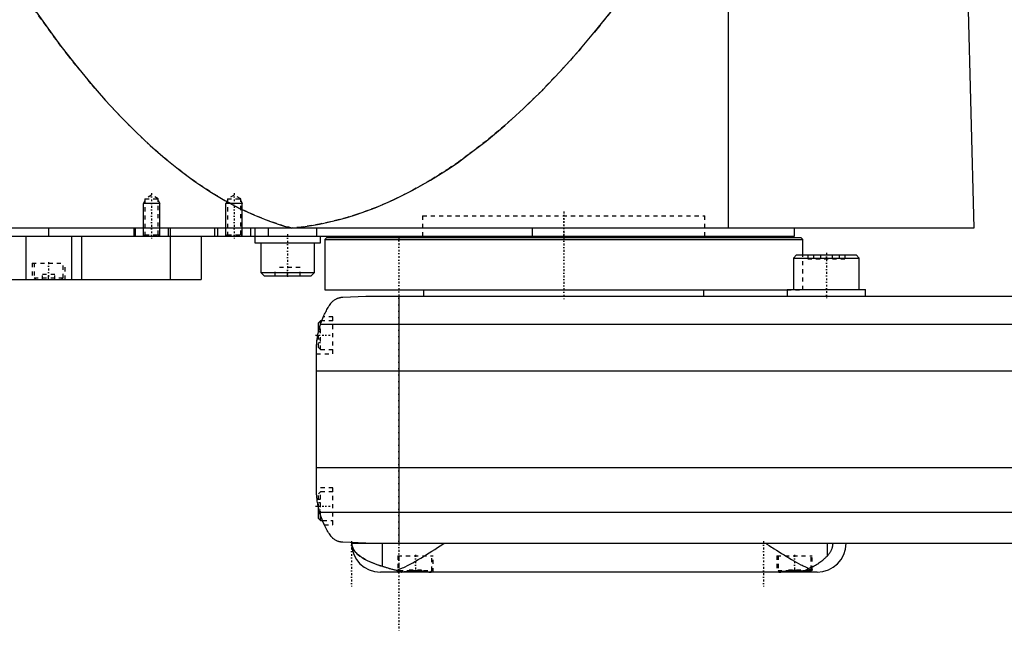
# Model space of a CAD drawing. Extents: x -602 to 139, y -137 to 442.
# Tile 2 of 6: x -432 to -193, y -81 to 67. Entities that reach past the tile are written whole.
import ezdxf

# ---------------------------------------------------------------- set-up
doc = ezdxf.new("R2010")
doc.units = 0
doc.linetypes.add('CENTER', pattern=[1.5, 0.45, -0.5, 0.05, -0.5])
doc.linetypes.add('DASHED', pattern=[2, 1, -1])
for name, color, linetype in [('AM_0', 7, 'CONTINUOUS'), ('AM_10', 7, 'CONTINUOUS'), ('AM_3', 7, 'DASHED'), ('AM_7', 7, 'CENTER')]:
    doc.layers.add(name, color=color, linetype=linetype)

msp = doc.modelspace()

# ---------------------------------------------------------------- linework, layer by layer
at = {"layer": 'AM_0', "color": 7, "linetype": 'CONTINUOUS'}
for p, q in [((-260, 16.5), (-260, 75.49)), ((-202, 73.35), (-200.5, 16.5)), ((-200.5, 16.5), (-602, 16.5)), ((-598, 14.5), (-244, 14.5)), ((-430.52, 14.5), (-430.52, 4)), ((-425, 16.5), (-425, 14.5)), ((-419.48, 14.5), (-419.48, 4)), ((-417, 14.5), (-417, 4)), ((-404.35, 16.5), (-404.35, 14.5)), ((-404, 16.5), (-404, 14.5)), ((-396, 16.5), (-396, 14.5)), ((-395.51, 14.5), (-395.51, 4)), ((-395.5, 16.5), (-395.5, 14.5)), ((-388, 14.5), (-388, 4)), ((-384.75, 16.5), (-384.75, 14.5)), ((-384, 16.5), (-384, 14.5)), ((-376, 16.5), (-376, 14.5)), ((-375, 16.5), (-375, 12.9)), ((-371.73, 16.5), (-371.73, 14.5)), ((-360.01, 16.5), (-360.01, 14.5)), ((-359, 12.9), (-359, 14.5)), ((-334.25, 14.5), (-334.25, 14.2)), ((-307.66, 16.5), (-307.66, 14.5)), ((-265.75, 14.2), (-265.75, 14.5)), ((-244, 14.5), (-244, 16.5)), ((-375, 12.9), (-359, 12.9)), ((-373.5, 12.9), (-373.5, 5.7)), ((-360.5, 5.7), (-360.5, 12.9)), ((-357.5, 14.2), (-358, 13.7)), ((-358, 13.7), (-358, 1.5)), ((-358, 13.7), (-242, 13.7)), ((-357.5, 14.2), (-242.5, 14.2)), ((-242, 13.7), (-242.5, 14.2)), ((-242, 10), (-242, 13.7)), ((-243.48, 10), (-244.28, 9.2)), ((-243.48, 10), (-229.08, 10)), ((-228.28, 9.2), (-229.08, 10)), ((-244.28, 9.2), (-244.28, 1.6)), ((-244.28, 9.2), (-228.28, 9.2)), ((-228.28, 1.6), (-228.28, 9.2)), ((-373.5, 5.7), (-372.7, 4.9)), ((-373.5, 5.7), (-360.5, 5.7)), ((-372.7, 4.9), (-361.3, 4.9)), ((-361.3, 4.9), (-360.5, 5.7)), ((-584.3, 4), (-388, 4)), ((-358, 1.5), (-245.78, 1.5)), ((-353.58, -0.25), (-348, 0)), ((-348, 0), (58, 0)), ((-334, 1.5), (-334, 0)), ((-266, 0), (-266, 1.5)), ((-245.78, 1.6), (-245.78, 0)), ((-245.78, 1.6), (-226.78, 1.6)), ((-226.78, 0), (-226.78, 1.6)), ((-340, 0), (-340, -60)), ((-359, -6), (-359.5, -6.5)), ((-359.5, -8.59), (-359.5, -6.5)), ((-359.01, -6.81), (69.01, -6.81)), ((-358.72, -6), (-359, -6)), ((-359, -6.79), (-359, -6)), ((-360, -46.97), (-360, -13.03)), ((-360, -18.16), (70, -18.16)), ((-360, -41.62), (70, -41.62)), ((-359.5, -54), (-359.5, -51.41)), ((-359.24, -52.43), (69.24, -52.43)), ((-359.5, -54), (-359, -54.5)), ((-359, -54.5), (-359, -53.21)), ((-359, -54.5), (-358.53, -54.5)), ((-348, -60), (-353.58, -59.75)), ((-351.5, -60), (58, -60)), ((-343.98, -65.57), (-343.98, -60)), ((-236.02, -63.01), (-236.02, -60)), ((-241.02, -66.6), (-240, -66.6)), ((-240.4, -67), (-240, -66.6)), ((-240, -66.6), (-240, -66.38)), ((-247.6, -67), (-344.5, -67)), ((-339.66, -66.94), (-339.6, -67)), ((-332.4, -67), (-332.39, -66.99)), ((-247.61, -66.99), (-247.6, -67)), ((-238.5, -67), (-247.6, -67))]:
    msp.add_line(p, q, dxfattribs=at)
for points in [[(-431.04, 73.35, 0), (-429.24, 70.69, 0), (-425.62, 65.55, 0), (-422.01, 60.66, 0), (-420.21, 58.31, 0), (-418.4, 56.02, 0), (-414.79, 51.62, 0), (-411.17, 47.47, 0), (-407.56, 43.57, 0), (-403.95, 39.92, 0), (-400.33, 36.51, 0), (-398.53, 34.9, 0), (-396.72, 33.35, 0), (-393.11, 30.44, 0), (-389.49, 27.78, 0), (-385.88, 25.36, 0), (-382.26, 23.19, 0), (-378.65, 21.27, 0), (-376.84, 20.41, 0), (-375.04, 19.6, 0), (-371.42, 18.17, 0), (-367.81, 17, 0), (-366, 16.5, 0)], [(-366, 16.5, 0), (-363.75, 16.74, 0), (-359.26, 17.45, 0), (-354.77, 18.47, 0), (-352.52, 19.09, 0), (-350.27, 19.79, 0), (-345.78, 21.42, 0), (-341.29, 23.35, 0), (-336.8, 25.59, 0), (-332.3, 28.14, 0), (-327.81, 30.99, 0), (-325.56, 32.53, 0), (-323.32, 34.15, 0), (-318.83, 37.61, 0), (-314.33, 41.38, 0), (-309.84, 45.46, 0), (-305.35, 49.84, 0), (-300.86, 54.53, 0), (-298.61, 56.99, 0), (-296.37, 59.53, 0), (-291.88, 64.83, 0), (-287.39, 70.43, 0), (-285.14, 73.35, 0)], [(-359.01, -6.81, 0), (-358.95, -6.65, 0), (-358.84, -6.32, 0), (-358.72, -5.99, 0), (-358.66, -5.83, 0), (-358.59, -5.66, 0), (-358.46, -5.34, 0), (-358.33, -5.03, 0), (-358.19, -4.72, 0), (-358.05, -4.42, 0), (-357.91, -4.12, 0), (-357.83, -3.97, 0), (-357.76, -3.83, 0), (-357.61, -3.55, 0), (-357.46, -3.27, 0), (-357.3, -3, 0), (-357.15, -2.74, 0), (-357, -2.49, 0), (-356.92, -2.37, 0), (-356.85, -2.25, 0), (-356.7, -2.02, 0), (-356.55, -1.8, 0), (-356.48, -1.69, 0)], [(-356.48, -1.69, 0), (-356.4, -1.61, 0), (-356.26, -1.45, 0), (-356.11, -1.31, 0), (-356.03, -1.24, 0), (-355.95, -1.17, 0), (-355.8, -1.05, 0), (-355.64, -0.94, 0), (-355.49, -0.84, 0), (-355.33, -0.75, 0), (-355.18, -0.67, 0), (-355.1, -0.63, 0), (-355.02, -0.59, 0), (-354.87, -0.53, 0), (-354.72, -0.48, 0), (-354.57, -0.42, 0), (-354.47, -0.4, 0), (-354.44, -0.39, 0), (-354.42, -0.38, 0), (-354.4, -0.38, 0), (-354.39, -0.37, 0), (-354.36, -0.37, 0), (-354.33, -0.36, 0), (-354.3, -0.35, 0), (-354.28, -0.35, 0), (-354.25, -0.34, 0), (-354.23, -0.34, 0), (-354.22, -0.33, 0), (-354.19, -0.33, 0), (-354.16, -0.32, 0), (-354.14, -0.32, 0), (-354.13, -0.32, 0), (-354.1, -0.31, 0), (-354.07, -0.31, 0), (-354.05, -0.3, 0), (-354.04, -0.3, 0), (-354.01, -0.3, 0), (-353.98, -0.29, 0), (-353.95, -0.29, 0), (-353.92, -0.28, 0), (-353.88, -0.28, 0), (-353.87, -0.28, 0), (-353.85, -0.28, 0), (-353.82, -0.27, 0), (-353.79, -0.27, 0), (-353.76, -0.27, 0), (-353.73, -0.26, 0), (-353.69, -0.26, 0), (-353.68, -0.26, 0), (-353.66, -0.26, 0), (-353.63, -0.26, 0), (-353.6, -0.25, 0), (-353.58, -0.25, 0)], [(-360, -13.03, 0), (-360, -12.86, 0), (-359.99, -12.52, 0), (-359.98, -12.18, 0), (-359.97, -12.01, 0), (-359.96, -11.84, 0), (-359.94, -11.5, 0), (-359.91, -11.15, 0), (-359.88, -10.81, 0), (-359.83, -10.46, 0), (-359.79, -10.12, 0), (-359.76, -9.94, 0), (-359.73, -9.77, 0), (-359.67, -9.42, 0), (-359.6, -9.07, 0), (-359.53, -8.72, 0), (-359.45, -8.37, 0), (-359.36, -8.03, 0), (-359.32, -7.85, 0), (-359.27, -7.68, 0), (-359.17, -7.33, 0), (-359.06, -6.99, 0), (-359.01, -6.81, 0)], [(-358.72, -6, 0), (-358.7, -5.95, 0), (-358.66, -5.85, 0), (-358.63, -5.75, 0), (-358.61, -5.71, 0), (-358.59, -5.66, 0), (-358.56, -5.58, 0), (-358.53, -5.49, 0), (-358.49, -5.42, 0), (-358.47, -5.35, 0), (-358.44, -5.29, 0), (-358.43, -5.26, 0), (-358.42, -5.23, 0), (-358.39, -5.18, 0), (-358.37, -5.13, 0), (-358.36, -5.09, 0), (-358.34, -5.06, 0), (-358.33, -5.04, 0), (-358.33, -5.03, 0), (-358.32, -5.02, 0), (-358.32, -5.01, 0), (-358.32, -5, 0), (-358.32, -5, 0)], [(-358.72, -6, 0), (-358.7, -5.95, 0), (-358.66, -5.85, 0), (-358.63, -5.75, 0), (-358.61, -5.71, 0), (-358.59, -5.66, 0), (-358.56, -5.58, 0), (-358.53, -5.49, 0), (-358.49, -5.42, 0), (-358.47, -5.35, 0), (-358.44, -5.29, 0), (-358.43, -5.26, 0), (-358.42, -5.23, 0), (-358.39, -5.18, 0), (-358.37, -5.13, 0), (-358.36, -5.09, 0), (-358.34, -5.06, 0), (-358.33, -5.04, 0), (-358.33, -5.03, 0), (-358.32, -5.02, 0), (-358.32, -5.01, 0), (-358.32, -5, 0), (-358.32, -5, 0)], [(-360, -13.03, 0), (-360, -12.94, 0), (-360, -12.76, 0), (-359.99, -12.57, 0), (-359.99, -12.47, 0), (-359.99, -12.36, 0), (-359.98, -12.14, 0), (-359.97, -11.91, 0), (-359.95, -11.67, 0), (-359.93, -11.42, 0), (-359.91, -11.15, 0), (-359.9, -11.02, 0), (-359.88, -10.89, 0), (-359.85, -10.62, 0), (-359.82, -10.34, 0), (-359.78, -10.07, 0), (-359.74, -9.8, 0), (-359.69, -9.53, 0), (-359.67, -9.4, 0), (-359.64, -9.26, 0), (-359.59, -8.99, 0), (-359.53, -8.72, 0), (-359.5, -8.59, 0)], [(-360, -13.03, 0), (-360, -12.94, 0), (-360, -12.76, 0), (-359.99, -12.57, 0), (-359.99, -12.47, 0), (-359.99, -12.36, 0), (-359.98, -12.14, 0), (-359.97, -11.91, 0), (-359.95, -11.67, 0), (-359.93, -11.42, 0), (-359.91, -11.15, 0), (-359.9, -11.02, 0), (-359.88, -10.89, 0), (-359.85, -10.62, 0), (-359.82, -10.34, 0), (-359.78, -10.07, 0), (-359.74, -9.8, 0), (-359.69, -9.53, 0), (-359.67, -9.4, 0), (-359.64, -9.26, 0), (-359.59, -8.99, 0), (-359.53, -8.72, 0), (-359.5, -8.59, 0)], [(-359.5, -51.41, 0), (-359.53, -51.27, 0), (-359.59, -50.98, 0), (-359.65, -50.69, 0), (-359.68, -50.54, 0), (-359.7, -50.4, 0), (-359.75, -50.1, 0), (-359.8, -49.81, 0), (-359.84, -49.51, 0), (-359.87, -49.23, 0), (-359.9, -48.95, 0), (-359.91, -48.81, 0), (-359.93, -48.68, 0), (-359.95, -48.43, 0), (-359.96, -48.18, 0), (-359.98, -47.96, 0), (-359.98, -47.75, 0), (-359.99, -47.55, 0), (-359.99, -47.46, 0), (-360, -47.37, 0), (-360, -47.19, 0), (-360, -47.04, 0), (-360, -46.97, 0)], [(-356.48, -58.31, 0), (-356.55, -58.19, 0), (-356.72, -57.95, 0), (-356.88, -57.69, 0), (-356.97, -57.56, 0), (-357.05, -57.42, 0), (-357.22, -57.14, 0), (-357.39, -56.85, 0), (-357.56, -56.55, 0), (-357.72, -56.24, 0), (-357.89, -55.91, 0), (-357.97, -55.75, 0), (-358.05, -55.58, 0), (-358.21, -55.24, 0), (-358.37, -54.88, 0), (-358.52, -54.53, 0), (-358.66, -54.16, 0), (-358.8, -53.78, 0), (-358.87, -53.6, 0), (-358.94, -53.4, 0), (-359.06, -53.02, 0), (-359.18, -52.62, 0), (-359.24, -52.43, 0)], [(-358.09, -55.5, 0), (-358.09, -55.5, 0), (-358.09, -55.49, 0), (-358.1, -55.48, 0), (-358.1, -55.47, 0), (-358.11, -55.46, 0), (-358.12, -55.44, 0), (-358.13, -55.4, 0), (-358.15, -55.37, 0), (-358.17, -55.32, 0), (-358.2, -55.27, 0), (-358.21, -55.24, 0), (-358.22, -55.21, 0), (-358.25, -55.15, 0), (-358.28, -55.08, 0), (-358.31, -55, 0), (-358.35, -54.92, 0), (-358.39, -54.84, 0), (-358.41, -54.79, 0), (-358.43, -54.75, 0), (-358.47, -54.65, 0), (-358.51, -54.55, 0), (-358.53, -54.5, 0)], [(-353.58, -59.75, 0), (-353.6, -59.75, 0), (-353.63, -59.74, 0), (-353.67, -59.74, 0), (-353.68, -59.74, 0), (-353.7, -59.74, 0), (-353.73, -59.74, 0), (-353.76, -59.73, 0), (-353.8, -59.73, 0), (-353.83, -59.73, 0), (-353.86, -59.72, 0), (-353.88, -59.72, 0), (-353.9, -59.72, 0), (-353.93, -59.71, 0), (-353.96, -59.71, 0), (-353.99, -59.71, 0), (-354.02, -59.7, 0), (-354.06, -59.7, 0), (-354.07, -59.69, 0), (-354.09, -59.69, 0), (-354.12, -59.68, 0), (-354.15, -59.68, 0), (-354.16, -59.68, 0), (-354.18, -59.67, 0), (-354.21, -59.67, 0), (-354.24, -59.66, 0), (-354.25, -59.66, 0), (-354.27, -59.65, 0), (-354.3, -59.65, 0), (-354.32, -59.64, 0), (-354.35, -59.63, 0), (-354.38, -59.63, 0), (-354.41, -59.62, 0), (-354.42, -59.62, 0), (-354.44, -59.61, 0), (-354.47, -59.6, 0), (-354.49, -59.6, 0), (-354.59, -59.57, 0), (-354.74, -59.52, 0), (-354.9, -59.46, 0), (-355.05, -59.39, 0), (-355.13, -59.36, 0), (-355.21, -59.32, 0), (-355.37, -59.23, 0), (-355.53, -59.14, 0), (-355.69, -59.03, 0), (-355.84, -58.92, 0), (-356, -58.79, 0), (-356.07, -58.73, 0), (-356.14, -58.66, 0), (-356.28, -58.53, 0), (-356.41, -58.38, 0), (-356.48, -58.31, 0)], [(-351.44, -60, 0), (-351.44, -60, 0), (-351.44, -60, 0), (-351.44, -60.01, 0), (-351.44, -60.01, 0), (-351.44, -60.01, 0), (-351.44, -60.01, 0), (-351.44, -60.01, 0), (-351.44, -60.01, 0), (-351.44, -60.02, 0), (-351.44, -60.02, 0), (-351.44, -60.02, 0), (-351.44, -60.02, 0), (-351.44, -60.02, 0), (-351.44, -60.02, 0), (-351.44, -60.03, 0), (-351.44, -60.03, 0), (-351.44, -60.03, 0), (-351.44, -60.03, 0), (-351.44, -60.03, 0), (-351.44, -60.03, 0), (-351.44, -60.04, 0), (-351.44, -60.04, 0), (-351.44, -60.04, 0), (-351.44, -60.04, 0), (-351.44, -60.04, 0), (-351.44, -60.04, 0), (-351.44, -60.04, 0), (-351.44, -60.04, 0), (-351.44, -60.05, 0), (-351.44, -60.05, 0), (-351.44, -60.05, 0), (-351.44, -60.05, 0), (-351.44, -60.05, 0), (-351.44, -60.05, 0), (-351.44, -60.06, 0), (-351.44, -60.06, 0), (-351.44, -60.06, 0), (-351.44, -60.08, 0), (-351.44, -60.09, 0), (-351.44, -60.1, 0), (-351.44, -60.1, 0), (-351.44, -60.11, 0), (-351.44, -60.12, 0), (-351.44, -60.13, 0), (-351.44, -60.13, 0), (-351.44, -60.14, 0), (-351.44, -60.15, 0), (-351.44, -60.16, 0), (-351.44, -60.16, 0), (-351.44, -60.17, 0), (-351.44, -60.18, 0), (-351.44, -60.18, 0), (-351.43, -60.19, 0), (-351.43, -60.19, 0), (-351.43, -60.2, 0), (-351.43, -60.2, 0), (-351.43, -60.21, 0), (-351.43, -60.21, 0), (-351.43, -60.22, 0), (-351.43, -60.24, 0), (-351.43, -60.28, 0), (-351.42, -60.32, 0), (-351.42, -60.36, 0), (-351.41, -60.39, 0), (-351.41, -60.41, 0), (-351.41, -60.43, 0), (-351.4, -60.46, 0), (-351.39, -60.5, 0), (-351.36, -60.63, 0), (-351.33, -60.74, 0), (-351.3, -60.86, 0), (-351.21, -61.09, 0), (-351.08, -61.35, 0), (-350.9, -61.65, 0), (-350.67, -61.97, 0), (-350.36, -62.32, 0), (-350.17, -62.51, 0), (-349.97, -62.7, 0), (-349.49, -63.08, 0), (-348.95, -63.46, 0), (-348.36, -63.82, 0), (-347.69, -64.17, 0), (-346.97, -64.51, 0), (-346.59, -64.67, 0), (-346.19, -64.83, 0), (-345.35, -65.14, 0), (-344.45, -65.43, 0), (-343.98, -65.57, 0)], [(-340.54, -66.54, 0), (-340.25, -66.44, 0), (-339.69, -66.22, 0), (-339.11, -65.96, 0), (-338.82, -65.83, 0), (-338.52, -65.69, 0), (-337.91, -65.38, 0), (-337.29, -65.06, 0), (-336.65, -64.71, 0), (-336, -64.34, 0), (-335.35, -63.96, 0), (-335.01, -63.77, 0), (-334.68, -63.57, 0), (-334.01, -63.16, 0), (-333.33, -62.75, 0), (-332.66, -62.33, 0), (-331.98, -61.9, 0), (-331.31, -61.47, 0), (-330.97, -61.26, 0), (-330.64, -61.05, 0), (-329.97, -60.62, 0), (-329.32, -60.21, 0), (-329, -60, 0)], [(-251, -60, 0), (-250.71, -60.18, 0), (-250.13, -60.56, 0), (-249.55, -60.93, 0), (-249.25, -61.12, 0), (-248.95, -61.31, 0), (-248.35, -61.69, 0), (-247.75, -62.07, 0), (-247.15, -62.45, 0), (-246.55, -62.82, 0), (-245.95, -63.19, 0), (-245.65, -63.37, 0), (-245.35, -63.55, 0), (-244.76, -63.9, 0), (-244.17, -64.24, 0), (-243.59, -64.57, 0), (-243.02, -64.89, 0), (-242.46, -65.19, 0), (-242.18, -65.33, 0), (-241.91, -65.47, 0), (-241.37, -65.74, 0), (-240.84, -65.98, 0), (-240.59, -66.1, 0)], [(-236.02, -63.01, 0), (-235.97, -62.95, 0), (-235.87, -62.84, 0), (-235.76, -62.72, 0), (-235.71, -62.66, 0), (-235.66, -62.6, 0), (-235.56, -62.46, 0), (-235.46, -62.33, 0), (-235.36, -62.18, 0), (-235.27, -62.04, 0), (-235.18, -61.88, 0), (-235.13, -61.8, 0), (-235.09, -61.72, 0), (-235.01, -61.56, 0), (-234.94, -61.39, 0), (-234.9, -61.28, 0), (-234.89, -61.25, 0), (-234.87, -61.22, 0), (-234.87, -61.2, 0), (-234.86, -61.19, 0), (-234.85, -61.16, 0), (-234.84, -61.12, 0), (-234.83, -61.09, 0), (-234.82, -61.06, 0), (-234.81, -61.02, 0), (-234.81, -61.01, 0), (-234.8, -60.99, 0), (-234.79, -60.96, 0), (-234.78, -60.92, 0), (-234.77, -60.89, 0), (-234.76, -60.85, 0), (-234.76, -60.82, 0), (-234.75, -60.8, 0), (-234.75, -60.78, 0), (-234.74, -60.75, 0), (-234.73, -60.71, 0), (-234.73, -60.69, 0), (-234.72, -60.68, 0), (-234.72, -60.64, 0), (-234.71, -60.6, 0), (-234.71, -60.58, 0), (-234.7, -60.56, 0), (-234.7, -60.53, 0), (-234.69, -60.49, 0), (-234.69, -60.45, 0), (-234.68, -60.41, 0), (-234.68, -60.37, 0), (-234.68, -60.35, 0), (-234.67, -60.34, 0), (-234.67, -60.3, 0), (-234.67, -60.26, 0), (-234.67, -60.22, 0), (-234.66, -60.18, 0), (-234.66, -60.14, 0), (-234.66, -60.12, 0), (-234.66, -60.1, 0), (-234.66, -60.06, 0), (-234.66, -60.02, 0), (-234.66, -60, 0)], [(-240.59, -66.1, 0), (-240.43, -66.03, 0), (-240.11, -65.89, 0), (-239.8, -65.75, 0), (-239.65, -65.68, 0), (-239.5, -65.6, 0), (-239.21, -65.44, 0), (-238.92, -65.28, 0), (-238.64, -65.12, 0), (-238.37, -64.95, 0), (-238.11, -64.78, 0), (-237.98, -64.69, 0), (-237.86, -64.6, 0), (-237.61, -64.42, 0), (-237.37, -64.24, 0), (-237.14, -64.05, 0), (-236.92, -63.86, 0), (-236.71, -63.68, 0), (-236.6, -63.58, 0), (-236.5, -63.48, 0), (-236.3, -63.29, 0), (-236.11, -63.1, 0), (-236.02, -63.01, 0)], [(-343.98, -65.57, 0), (-343.9, -65.6, 0), (-343.75, -65.64, 0), (-343.59, -65.69, 0), (-343.51, -65.71, 0), (-343.43, -65.74, 0), (-343.26, -65.79, 0), (-343.08, -65.84, 0), (-342.91, -65.9, 0), (-342.72, -65.95, 0), (-342.54, -66.01, 0), (-342.44, -66.04, 0), (-342.34, -66.07, 0), (-342.15, -66.12, 0), (-341.95, -66.18, 0), (-341.74, -66.24, 0), (-341.53, -66.3, 0), (-341.32, -66.35, 0), (-341.21, -66.38, 0), (-341.1, -66.41, 0), (-340.88, -66.46, 0), (-340.65, -66.52, 0), (-340.54, -66.54, 0)], [(-340.54, -66.54, 0), (-340.51, -66.56, 0), (-340.44, -66.6, 0), (-340.38, -66.63, 0), (-340.34, -66.65, 0), (-340.31, -66.66, 0), (-340.24, -66.69, 0), (-340.18, -66.72, 0), (-340.11, -66.75, 0), (-340.04, -66.78, 0), (-339.97, -66.8, 0), (-339.94, -66.81, 0), (-339.91, -66.82, 0), (-339.84, -66.84, 0), (-339.77, -66.87, 0), (-339.7, -66.88, 0), (-339.64, -66.9, 0), (-339.57, -66.92, 0), (-339.53, -66.92, 0), (-339.5, -66.93, 0), (-339.43, -66.95, 0), (-339.36, -66.96, 0), (-339.33, -66.96, 0)], [(-339.33, -66.96, 0), (-339.3, -66.96, 0), (-339.25, -66.95, 0), (-339.2, -66.95, 0), (-339.17, -66.94, 0), (-339.15, -66.94, 0), (-339.1, -66.93, 0), (-339.04, -66.92, 0), (-338.99, -66.91, 0), (-338.93, -66.91, 0), (-338.88, -66.9, 0), (-338.85, -66.89, 0), (-338.82, -66.89, 0), (-338.76, -66.88, 0), (-338.7, -66.87, 0), (-338.64, -66.86, 0), (-338.58, -66.85, 0), (-338.51, -66.84, 0), (-338.48, -66.84, 0), (-338.45, -66.83, 0), (-338.39, -66.82, 0), (-338.32, -66.81, 0), (-338.29, -66.8, 0), (-338.25, -66.8, 0), (-338.18, -66.79, 0), (-338.12, -66.78, 0), (-338.08, -66.77, 0), (-338.05, -66.77, 0), (-337.97, -66.76, 0), (-337.9, -66.75, 0), (-337.83, -66.74, 0), (-337.76, -66.73, 0), (-337.69, -66.72, 0), (-337.65, -66.72, 0), (-337.61, -66.71, 0), (-337.54, -66.7, 0), (-337.46, -66.7, 0), (-337.39, -66.69, 0), (-337.31, -66.68, 0), (-337.24, -66.67, 0), (-337.2, -66.67, 0), (-337.16, -66.66, 0), (-337.08, -66.66, 0), (-337, -66.65, 0), (-336.93, -66.65, 0), (-336.85, -66.64, 0), (-336.77, -66.64, 0), (-336.73, -66.63, 0), (-336.69, -66.63, 0), (-336.62, -66.63, 0), (-336.54, -66.62, 0), (-336.46, -66.62, 0), (-336.38, -66.62, 0), (-336.31, -66.62, 0), (-336.27, -66.61, 0), (-336.23, -66.61, 0), (-336.15, -66.61, 0), (-336.08, -66.61, 0), (-336, -66.61, 0), (-335.92, -66.61, 0), (-335.85, -66.61, 0), (-335.81, -66.61, 0), (-335.77, -66.61, 0), (-335.69, -66.62, 0), (-335.62, -66.62, 0), (-335.58, -66.62, 0), (-335.54, -66.62, 0), (-335.46, -66.62, 0), (-335.38, -66.63, 0), (-335.34, -66.63, 0), (-335.3, -66.63, 0), (-335.23, -66.64, 0), (-335.15, -66.64, 0), (-335.07, -66.65, 0), (-334.99, -66.65, 0), (-334.92, -66.66, 0), (-334.88, -66.66, 0), (-334.84, -66.66, 0), (-334.76, -66.67, 0), (-334.69, -66.68, 0), (-334.61, -66.69, 0), (-334.54, -66.7, 0), (-334.46, -66.7, 0), (-334.42, -66.71, 0), (-334.39, -66.71, 0), (-334.31, -66.72, 0), (-334.24, -66.73, 0), (-334.17, -66.74, 0), (-334.1, -66.75, 0), (-334.02, -66.76, 0), (-333.99, -66.76, 0), (-333.95, -66.77, 0), (-333.88, -66.78, 0), (-333.82, -66.79, 0), (-333.75, -66.8, 0), (-333.68, -66.81, 0), (-333.61, -66.82, 0), (-333.58, -66.83, 0), (-333.55, -66.83, 0), (-333.48, -66.84, 0), (-333.42, -66.85, 0), (-333.36, -66.86, 0), (-333.3, -66.87, 0), (-333.24, -66.88, 0), (-333.21, -66.88, 0), (-333.18, -66.89, 0), (-333.12, -66.9, 0), (-333.06, -66.91, 0), (-333.04, -66.91, 0), (-333.01, -66.91, 0), (-332.96, -66.92, 0), (-332.9, -66.93, 0), (-332.88, -66.93, 0), (-332.85, -66.94, 0), (-332.8, -66.95, 0), (-332.75, -66.95, 0), (-332.7, -66.96, 0), (-332.65, -66.97, 0), (-332.6, -66.97, 0), (-332.58, -66.97, 0), (-332.55, -66.98, 0), (-332.51, -66.98, 0), (-332.46, -66.99, 0), (-332.42, -66.99, 0), (-332.37, -66.99, 0), (-332.33, -67, 0), (-332.31, -67, 0), (-332.29, -67, 0), (-332.25, -67, 0), (-332.21, -67, 0), (-332.19, -67, 0)], [(-247.81, -67, 0), (-247.79, -67, 0), (-247.76, -67, 0), (-247.73, -67, 0), (-247.71, -67, 0), (-247.7, -67, 0), (-247.66, -67, 0), (-247.63, -66.99, 0), (-247.59, -66.99, 0), (-247.56, -66.99, 0), (-247.52, -66.98, 0), (-247.5, -66.98, 0), (-247.48, -66.98, 0), (-247.44, -66.98, 0), (-247.41, -66.97, 0), (-247.37, -66.97, 0), (-247.33, -66.96, 0), (-247.29, -66.96, 0), (-247.27, -66.95, 0), (-247.25, -66.95, 0), (-247.2, -66.95, 0), (-247.16, -66.94, 0), (-247.14, -66.94, 0), (-247.12, -66.93, 0), (-247.08, -66.93, 0), (-247.03, -66.92, 0), (-247.01, -66.92, 0), (-246.99, -66.91, 0), (-246.94, -66.91, 0), (-246.9, -66.9, 0), (-246.85, -66.89, 0), (-246.8, -66.89, 0), (-246.76, -66.88, 0), (-246.73, -66.87, 0), (-246.71, -66.87, 0), (-246.66, -66.86, 0), (-246.61, -66.85, 0), (-246.56, -66.85, 0), (-246.5, -66.84, 0), (-246.45, -66.83, 0), (-246.42, -66.83, 0), (-246.4, -66.82, 0), (-246.34, -66.81, 0), (-246.29, -66.81, 0), (-246.24, -66.8, 0), (-246.18, -66.79, 0), (-246.12, -66.78, 0), (-246.1, -66.78, 0), (-246.07, -66.77, 0), (-246.01, -66.76, 0), (-245.95, -66.76, 0), (-245.89, -66.75, 0), (-245.84, -66.74, 0), (-245.78, -66.73, 0), (-245.75, -66.73, 0), (-245.72, -66.73, 0), (-245.66, -66.72, 0), (-245.6, -66.71, 0), (-245.54, -66.7, 0), (-245.47, -66.7, 0), (-245.41, -66.69, 0), (-245.38, -66.69, 0), (-245.35, -66.68, 0), (-245.29, -66.68, 0), (-245.23, -66.67, 0), (-245.2, -66.67, 0), (-245.16, -66.67, 0), (-245.1, -66.66, 0), (-245.04, -66.65, 0), (-245.01, -66.65, 0), (-244.98, -66.65, 0), (-244.91, -66.64, 0), (-244.85, -66.64, 0), (-244.79, -66.64, 0), (-244.72, -66.63, 0), (-244.66, -66.63, 0), (-244.63, -66.63, 0), (-244.6, -66.63, 0), (-244.53, -66.62, 0), (-244.47, -66.62, 0), (-244.41, -66.62, 0), (-244.34, -66.62, 0), (-244.28, -66.61, 0), (-244.25, -66.61, 0), (-244.22, -66.61, 0), (-244.15, -66.61, 0), (-244.09, -66.61, 0), (-244.03, -66.61, 0), (-243.97, -66.61, 0), (-243.91, -66.61, 0), (-243.87, -66.61, 0), (-243.84, -66.61, 0), (-243.78, -66.61, 0), (-243.72, -66.61, 0), (-243.65, -66.62, 0), (-243.59, -66.62, 0), (-243.53, -66.62, 0), (-243.5, -66.62, 0), (-243.47, -66.62, 0), (-243.4, -66.63, 0), (-243.34, -66.63, 0), (-243.27, -66.63, 0), (-243.21, -66.64, 0), (-243.15, -66.64, 0), (-243.12, -66.64, 0), (-243.08, -66.64, 0), (-243.02, -66.65, 0), (-242.96, -66.65, 0), (-242.93, -66.66, 0), (-242.9, -66.66, 0), (-242.83, -66.67, 0), (-242.77, -66.67, 0), (-242.74, -66.67, 0), (-242.71, -66.68, 0), (-242.65, -66.68, 0), (-242.58, -66.69, 0), (-242.52, -66.7, 0), (-242.46, -66.7, 0), (-242.4, -66.71, 0), (-242.37, -66.71, 0), (-242.34, -66.72, 0), (-242.28, -66.73, 0), (-242.22, -66.73, 0), (-242.16, -66.74, 0), (-242.1, -66.75, 0), (-242.05, -66.76, 0), (-242.02, -66.76, 0), (-241.99, -66.76, 0), (-241.93, -66.77, 0), (-241.87, -66.78, 0), (-241.85, -66.78, 0)], [(-241.85, -66.78, 0), (-241.81, -66.77, 0), (-241.74, -66.75, 0), (-241.67, -66.72, 0), (-241.63, -66.7, 0), (-241.59, -66.69, 0), (-241.52, -66.66, 0), (-241.45, -66.63, 0), (-241.38, -66.59, 0), (-241.31, -66.56, 0), (-241.24, -66.52, 0), (-241.2, -66.5, 0), (-241.17, -66.48, 0), (-241.1, -66.44, 0), (-241.03, -66.4, 0), (-240.96, -66.36, 0), (-240.89, -66.31, 0), (-240.82, -66.27, 0), (-240.79, -66.25, 0), (-240.75, -66.22, 0), (-240.69, -66.17, 0), (-240.62, -66.12, 0), (-240.59, -66.1, 0)], [(-241.85, -66.78, 0), (-241.74, -66.76, 0), (-241.53, -66.72, 0), (-241.33, -66.67, 0), (-241.24, -66.65, 0), (-241.14, -66.63, 0), (-240.96, -66.59, 0), (-240.79, -66.54, 0), (-240.63, -66.51, 0), (-240.48, -66.47, 0), (-240.34, -66.44, 0), (-240.28, -66.43, 0), (-240.22, -66.41, 0), (-240.11, -66.39, 0), (-240.01, -66.38, 0), (-239.92, -66.37, 0), (-239.85, -66.37, 0), (-239.79, -66.37, 0), (-239.77, -66.38, 0), (-239.75, -66.38, 0), (-239.72, -66.4, 0), (-239.7, -66.42, 0), (-239.7, -66.44, 0)], [(-239.7, -66.44, 0), (-239.7, -66.44, 0), (-239.7, -66.45, 0), (-239.71, -66.47, 0), (-239.71, -66.48, 0), (-239.72, -66.48, 0), (-239.73, -66.5, 0), (-239.74, -66.52, 0), (-239.76, -66.53, 0), (-239.78, -66.55, 0), (-239.8, -66.57, 0), (-239.82, -66.58, 0), (-239.83, -66.59, 0), (-239.86, -66.61, 0), (-239.89, -66.63, 0), (-239.92, -66.65, 0), (-239.96, -66.67, 0), (-240, -66.69, 0), (-240.02, -66.7, 0), (-240.04, -66.71, 0), (-240.08, -66.73, 0), (-240.13, -66.75, 0), (-240.16, -66.76, 0)], [(-340.3, -66.96, 0), (-340.3, -66.96, 0), (-340.29, -66.95, 0), (-340.28, -66.95, 0), (-340.27, -66.95, 0), (-340.26, -66.94, 0), (-340.24, -66.94, 0), (-340.21, -66.94, 0), (-340.17, -66.94, 0), (-340.13, -66.93, 0), (-340.08, -66.93, 0), (-340.05, -66.93, 0), (-340.02, -66.93, 0), (-339.96, -66.93, 0), (-339.89, -66.94, 0), (-339.82, -66.94, 0), (-339.74, -66.94, 0), (-339.66, -66.94, 0), (-339.62, -66.95, 0), (-339.57, -66.95, 0), (-339.48, -66.95, 0), (-339.38, -66.96, 0), (-339.33, -66.96, 0)], [(-340.03, -67, 0), (-340.04, -67, 0), (-340.07, -67, 0), (-340.1, -67, 0), (-340.11, -67, 0), (-340.12, -67, 0), (-340.15, -67, 0), (-340.17, -66.99, 0), (-340.19, -66.99, 0), (-340.21, -66.99, 0), (-340.22, -66.99, 0), (-340.23, -66.99, 0), (-340.24, -66.99, 0), (-340.25, -66.98, 0), (-340.26, -66.98, 0), (-340.27, -66.98, 0), (-340.28, -66.97, 0), (-340.29, -66.97, 0), (-340.29, -66.97, 0), (-340.29, -66.97, 0), (-340.3, -66.97, 0), (-340.3, -66.96, 0), (-340.3, -66.96, 0)]]:
    msp.add_polyline3d(points, dxfattribs=at)
for centre, start, end in [((-344.5, -60), 180, 270), ((-238.5, -60), 270, 0)]:
    msp.add_arc(centre, 7, start, end, dxfattribs=at)
at = {"layer": 'AM_10', "color": 7, "linetype": 'CONTINUOUS'}
for p, q in [((-401.62, 23.16), (-402, 22.5)), ((-398, 22.5), (-402, 22.5)), ((-402, 14.5), (-402, 22.5)), ((-398.38, 23.16), (-398, 22.5)), ((-398, 14.5), (-398, 22.5)), ((-381.62, 23.16), (-382, 22.5)), ((-378, 22.5), (-382, 22.5)), ((-382, 14.5), (-382, 22.5)), ((-378.38, 23.16), (-378, 22.5)), ((-378, 14.5), (-378, 22.5))]:
    msp.add_line(p, q, dxfattribs=at)
at = {"layer": 'AM_3', "color": 6, "linetype": 'DASHED'}
for p, q in [((-400, 24.5), (-401.62, 23.56)), ((-398.38, 23.56), (-400, 24.5)), ((-380, 24.5), (-381.62, 23.56)), ((-378.38, 23.56), (-380, 24.5)), ((-401.62, 23.56), (-401.62, 14.88)), ((-401.62, 23.56), (-398.38, 23.56)), ((-398.38, 14.88), (-398.38, 23.56)), ((-381.62, 23.56), (-381.62, 14.88)), ((-381.62, 23.56), (-378.38, 23.56)), ((-378.38, 14.88), (-378.38, 23.56)), ((-334.25, 19.5), (-265.75, 19.5)), ((-334.25, 19.5), (-334.25, 14.5)), ((-334.25, 19.5), (-265.75, 19.5)), ((-265.75, 14.5), (-265.75, 19.5)), ((-401.62, 14.88), (-402, 14.5)), ((-401.62, 14.88), (-398.38, 14.88)), ((-398, 14.5), (-398.38, 14.88)), ((-381.62, 14.88), (-382, 14.5)), ((-381.62, 14.88), (-378.38, 14.88)), ((-378, 14.5), (-378.38, 14.88)), ((-242, 1.5), (-242, 10)), ((-240.8, 10), (-240.8, 9)), ((-239.37, 10), (-239.37, 9)), ((-237.71, 10), (-237.71, 9)), ((-234.85, 10), (-234.85, 9)), ((-233.19, 10), (-233.19, 9)), ((-231.76, 10), (-231.76, 9)), ((-229.43, 10), (-229.08, 10)), ((-429, 8), (-429, 4)), ((-429, 8), (-421, 8)), ((-428.5, 8), (-428.5, 4.4)), ((-421.5, 4.4), (-421.5, 8)), ((-421, 4), (-421, 8)), ((-240.8, 9), (-231.76, 9)), ((-426.5, 4), (-426.5, 5.25)), ((-423.5, 5.25), (-426.5, 5.25)), ((-425, 4), (-425, 5.25)), ((-423.5, 4), (-423.5, 5.25)), ((-370, 4.9), (-370, 6.9)), ((-364, 6.9), (-370, 6.9)), ((-367, 4.9), (-367, 6.9)), ((-364, 4.9), (-364, 6.9)), ((-428.5, 4.4), (-428.1, 4)), ((-428.5, 4.4), (-421.5, 4.4)), ((-421.9, 4), (-421.5, 4.4)), ((-245.78, 1.6), (-245.78, 1.5)), ((-245.78, 1.5), (-242, 1.5)), ((-244.03, 1.5), (-244.03, 1.6)), ((-359, -13), (-359, -6.79)), ((-356, -6), (-358.72, -6)), ((-356, -5), (-358.32, -5)), ((-356, -14), (-356, -5)), ((-359.5, -7.77), (-359, -7.77)), ((-359.5, -12.5), (-359.5, -8.59)), ((-359.5, -8.63), (-359, -8.63)), ((-359.5, -10.37), (-359, -10.37)), ((-359.5, -11.23), (-359, -11.23)), ((-360, -14), (-356, -14)), ((-359.5, -12.5), (-359, -13)), ((-359, -13), (-356, -13)), ((-356, -46.5), (-360, -46.5)), ((-359, -47.5), (-359.5, -48)), ((-356, -47.5), (-359, -47.5)), ((-359, -53.21), (-359, -47.5)), ((-356, -55.5), (-356, -46.5)), ((-359.5, -51.41), (-359.5, -48)), ((-359.5, -49.27), (-359, -49.27)), ((-359.5, -50.13), (-359, -50.13)), ((-359.5, -51.87), (-359, -51.87)), ((-359.5, -52.73), (-359, -52.73)), ((-358.53, -54.5), (-356, -54.5)), ((-358.09, -55.5), (-356, -55.5)), ((-340.3, -63), (-340.3, -66.96)), ((-340.3, -63), (-331.7, -63)), ((-340, -63), (-340, -66.6)), ((-332, -66.6), (-332, -63)), ((-331.7, -67), (-331.7, -63)), ((-248.3, -63), (-248.3, -67)), ((-248.3, -63), (-239.7, -63)), ((-248, -63), (-248, -66.6)), ((-240, -66.38), (-240, -63)), ((-239.7, -66.44), (-239.7, -63)), ((-340, -66.6), (-339.66, -66.94)), ((-340, -66.6), (-332, -66.6)), ((-337.5, -67), (-337.5, -66.5)), ((-334.5, -66.5), (-337.5, -66.5)), ((-336, -67), (-336, -66.5)), ((-334.5, -67), (-334.5, -66.5)), ((-332.39, -66.99), (-332, -66.6)), ((-248, -66.6), (-247.61, -66.99)), ((-248, -66.6), (-241.02, -66.6)), ((-245.5, -67), (-245.5, -66.5)), ((-242.5, -66.5), (-245.5, -66.5)), ((-244, -67), (-244, -66.5)), ((-242.5, -67), (-242.5, -66.5)), ((-332.4, -67), (-339.6, -67))]:
    msp.add_line(p, q, dxfattribs=at)
for points in [[(-366, 16.5, 0), (-367.81, 17, 0), (-371.42, 18.17, 0), (-375.04, 19.6, 0), (-376.84, 20.41, 0), (-378.65, 21.27, 0), (-382.26, 23.19, 0), (-385.88, 25.36, 0), (-389.49, 27.78, 0), (-393.11, 30.44, 0), (-396.72, 33.35, 0), (-398.53, 34.9, 0), (-400.33, 36.51, 0), (-403.95, 39.92, 0), (-407.56, 43.57, 0), (-411.17, 47.47, 0), (-414.79, 51.62, 0), (-418.4, 56.02, 0), (-420.21, 58.31, 0), (-422.01, 60.66, 0), (-425.62, 65.55, 0), (-429.24, 70.69, 0), (-431.04, 73.35, 0)], [(-285.14, 73.35, 0), (-287.39, 70.43, 0), (-291.88, 64.83, 0), (-296.37, 59.53, 0), (-298.61, 56.99, 0), (-300.86, 54.53, 0), (-305.35, 49.84, 0), (-309.84, 45.46, 0), (-314.33, 41.38, 0), (-318.83, 37.61, 0), (-323.32, 34.15, 0), (-325.56, 32.53, 0), (-327.81, 30.99, 0), (-332.3, 28.14, 0), (-336.8, 25.59, 0), (-341.29, 23.35, 0), (-345.78, 21.42, 0), (-350.27, 19.79, 0), (-352.52, 19.09, 0), (-354.77, 18.47, 0), (-359.26, 17.45, 0), (-363.75, 16.74, 0), (-366, 16.5, 0)], [(-359.5, -8.59, 0), (-359.48, -8.5, 0), (-359.44, -8.33, 0), (-359.4, -8.17, 0), (-359.38, -8.08, 0), (-359.36, -8, 0), (-359.31, -7.84, 0), (-359.27, -7.67, 0), (-359.22, -7.52, 0), (-359.18, -7.36, 0), (-359.13, -7.21, 0), (-359.11, -7.13, 0), (-359.09, -7.06, 0), (-359.04, -6.92, 0), (-359, -6.78, 0), (-358.95, -6.65, 0), (-358.91, -6.52, 0), (-358.87, -6.39, 0), (-358.85, -6.34, 0), (-358.82, -6.28, 0), (-358.78, -6.16, 0), (-358.74, -6.05, 0), (-358.72, -6, 0)], [(-359.5, -8.59, 0), (-359.48, -8.5, 0), (-359.44, -8.33, 0), (-359.4, -8.17, 0), (-359.38, -8.08, 0), (-359.36, -8, 0), (-359.31, -7.84, 0), (-359.27, -7.67, 0), (-359.22, -7.52, 0), (-359.18, -7.36, 0), (-359.13, -7.21, 0), (-359.11, -7.13, 0), (-359.09, -7.06, 0), (-359.04, -6.92, 0), (-359, -6.78, 0), (-358.95, -6.65, 0), (-358.91, -6.52, 0), (-358.87, -6.39, 0), (-358.85, -6.34, 0), (-358.82, -6.28, 0), (-358.78, -6.16, 0), (-358.74, -6.05, 0), (-358.72, -6, 0)], [(-359.15, -52.73, 0), (-359.16, -52.7, 0), (-359.18, -52.63, 0), (-359.2, -52.55, 0), (-359.21, -52.52, 0), (-359.22, -52.48, 0), (-359.25, -52.41, 0), (-359.27, -52.34, 0), (-359.29, -52.26, 0), (-359.31, -52.19, 0), (-359.33, -52.12, 0), (-359.34, -52.08, 0), (-359.35, -52.04, 0), (-359.36, -51.97, 0), (-359.38, -51.9, 0), (-359.4, -51.82, 0), (-359.42, -51.75, 0), (-359.44, -51.67, 0), (-359.45, -51.64, 0), (-359.46, -51.6, 0), (-359.47, -51.52, 0), (-359.49, -51.45, 0), (-359.5, -51.41, 0)], [(-358.53, -54.5, 0), (-358.54, -54.46, 0), (-358.58, -54.38, 0), (-358.61, -54.3, 0), (-358.62, -54.26, 0), (-358.64, -54.22, 0), (-358.67, -54.13, 0), (-358.71, -54.04, 0), (-358.74, -53.95, 0), (-358.78, -53.86, 0), (-358.81, -53.76, 0), (-358.83, -53.71, 0), (-358.85, -53.66, 0), (-358.88, -53.56, 0), (-358.92, -53.46, 0), (-358.95, -53.35, 0), (-358.99, -53.24, 0), (-359.03, -53.13, 0), (-359.04, -53.08, 0), (-359.06, -53.02, 0), (-359.1, -52.91, 0), (-359.13, -52.79, 0), (-359.15, -52.73, 0)], [(-358.53, -54.5, 0), (-358.54, -54.46, 0), (-358.58, -54.38, 0), (-358.61, -54.3, 0), (-358.62, -54.26, 0), (-358.64, -54.22, 0), (-358.67, -54.13, 0), (-358.71, -54.04, 0), (-358.74, -53.95, 0), (-358.78, -53.86, 0), (-358.81, -53.76, 0), (-358.83, -53.71, 0), (-358.85, -53.66, 0), (-358.88, -53.56, 0), (-358.92, -53.46, 0), (-358.95, -53.35, 0), (-358.99, -53.24, 0), (-359.03, -53.13, 0), (-359.04, -53.08, 0), (-359.06, -53.02, 0), (-359.1, -52.91, 0), (-359.13, -52.79, 0), (-359.15, -52.73, 0)], [(-343.98, -65.57, 0), (-344.41, -65.45, 0), (-345.25, -65.18, 0), (-346.04, -64.89, 0), (-346.41, -64.75, 0), (-346.78, -64.6, 0), (-347.46, -64.29, 0), (-348.09, -63.97, 0), (-348.67, -63.63, 0), (-349.2, -63.29, 0), (-349.67, -62.94, 0), (-349.89, -62.76, 0), (-350.09, -62.58, 0), (-350.46, -62.21, 0), (-350.77, -61.84, 0), (-351.03, -61.45, 0), (-351.21, -61.1, 0), (-351.32, -60.78, 0), (-351.36, -60.64, 0), (-351.37, -60.62, 0), (-351.38, -60.57, 0), (-351.39, -60.53, 0), (-351.39, -60.51, 0), (-351.39, -60.49, 0), (-351.4, -60.45, 0), (-351.41, -60.42, 0), (-351.41, -60.38, 0), (-351.42, -60.34, 0), (-351.42, -60.31, 0), (-351.42, -60.29, 0), (-351.43, -60.28, 0), (-351.43, -60.25, 0), (-351.43, -60.21, 0), (-351.43, -60.2, 0), (-351.43, -60.19, 0), (-351.43, -60.19, 0), (-351.44, -60.18, 0), (-351.44, -60.18, 0), (-351.44, -60.18, 0), (-351.44, -60.17, 0), (-351.44, -60.16, 0), (-351.44, -60.16, 0), (-351.44, -60.15, 0), (-351.44, -60.15, 0), (-351.44, -60.15, 0), (-351.44, -60.14, 0), (-351.44, -60.14, 0), (-351.44, -60.13, 0), (-351.44, -60.13, 0), (-351.44, -60.12, 0), (-351.44, -60.12, 0), (-351.44, -60.12, 0), (-351.44, -60.11, 0), (-351.44, -60.11, 0), (-351.44, -60.11, 0), (-351.44, -60.1, 0), (-351.44, -60.1, 0), (-351.44, -60.09, 0), (-351.44, -60.09, 0), (-351.44, -60.09, 0), (-351.44, -60.08, 0), (-351.44, -60.08, 0), (-351.44, -60.07, 0), (-351.44, -60.06, 0), (-351.44, -60.06, 0), (-351.44, -60.06, 0), (-351.44, -60.05, 0), (-351.44, -60.05, 0), (-351.44, -60.04, 0), (-351.44, -60.03, 0), (-351.44, -60.03, 0), (-351.44, -60.02, 0), (-351.44, -60.02, 0), (-351.44, -60.02, 0), (-351.44, -60.01, 0), (-351.44, -60, 0), (-351.44, -60, 0)], [(-241.85, -66.78, 0), (-241.87, -66.78, 0), (-241.93, -66.77, 0), (-241.99, -66.76, 0), (-242.02, -66.76, 0), (-242.05, -66.76, 0), (-242.1, -66.75, 0), (-242.16, -66.74, 0), (-242.22, -66.73, 0), (-242.28, -66.73, 0), (-242.34, -66.72, 0), (-242.37, -66.71, 0), (-242.4, -66.71, 0), (-242.46, -66.7, 0), (-242.52, -66.7, 0), (-242.58, -66.69, 0), (-242.65, -66.68, 0), (-242.71, -66.68, 0), (-242.74, -66.67, 0), (-242.77, -66.67, 0), (-242.83, -66.67, 0), (-242.9, -66.66, 0), (-242.93, -66.66, 0), (-242.96, -66.65, 0), (-243.02, -66.65, 0), (-243.08, -66.64, 0), (-243.12, -66.64, 0), (-243.15, -66.64, 0), (-243.21, -66.64, 0), (-243.27, -66.63, 0), (-243.34, -66.63, 0), (-243.4, -66.63, 0), (-243.47, -66.62, 0), (-243.5, -66.62, 0), (-243.53, -66.62, 0), (-243.59, -66.62, 0), (-243.65, -66.62, 0), (-243.72, -66.61, 0), (-243.78, -66.61, 0), (-243.84, -66.61, 0), (-243.87, -66.61, 0), (-243.91, -66.61, 0), (-243.97, -66.61, 0), (-244.03, -66.61, 0), (-244.09, -66.61, 0), (-244.15, -66.61, 0), (-244.22, -66.61, 0), (-244.25, -66.61, 0), (-244.28, -66.61, 0), (-244.34, -66.62, 0), (-244.41, -66.62, 0), (-244.47, -66.62, 0), (-244.53, -66.62, 0), (-244.6, -66.63, 0), (-244.63, -66.63, 0), (-244.66, -66.63, 0), (-244.72, -66.63, 0), (-244.79, -66.64, 0), (-244.85, -66.64, 0), (-244.91, -66.64, 0), (-244.98, -66.65, 0), (-245.01, -66.65, 0), (-245.04, -66.65, 0), (-245.1, -66.66, 0), (-245.16, -66.67, 0), (-245.2, -66.67, 0), (-245.23, -66.67, 0), (-245.29, -66.68, 0), (-245.35, -66.68, 0), (-245.38, -66.69, 0), (-245.41, -66.69, 0), (-245.47, -66.7, 0), (-245.54, -66.7, 0), (-245.6, -66.71, 0), (-245.66, -66.72, 0), (-245.72, -66.73, 0), (-245.75, -66.73, 0), (-245.78, -66.73, 0), (-245.84, -66.74, 0), (-245.89, -66.75, 0), (-245.95, -66.76, 0), (-246.01, -66.76, 0), (-246.07, -66.77, 0), (-246.1, -66.78, 0), (-246.12, -66.78, 0), (-246.18, -66.79, 0), (-246.24, -66.8, 0), (-246.29, -66.81, 0), (-246.34, -66.81, 0), (-246.4, -66.82, 0), (-246.42, -66.83, 0), (-246.45, -66.83, 0), (-246.5, -66.84, 0), (-246.56, -66.85, 0), (-246.61, -66.85, 0), (-246.66, -66.86, 0), (-246.71, -66.87, 0), (-246.73, -66.87, 0), (-246.76, -66.88, 0), (-246.8, -66.89, 0), (-246.85, -66.89, 0), (-246.9, -66.9, 0), (-246.94, -66.91, 0), (-246.99, -66.91, 0), (-247.01, -66.92, 0), (-247.03, -66.92, 0), (-247.08, -66.93, 0), (-247.12, -66.93, 0), (-247.14, -66.94, 0), (-247.16, -66.94, 0), (-247.2, -66.95, 0), (-247.25, -66.95, 0), (-247.27, -66.95, 0), (-247.29, -66.96, 0), (-247.33, -66.96, 0), (-247.37, -66.97, 0), (-247.41, -66.97, 0), (-247.44, -66.98, 0), (-247.48, -66.98, 0), (-247.5, -66.98, 0), (-247.52, -66.98, 0), (-247.56, -66.99, 0), (-247.59, -66.99, 0), (-247.63, -66.99, 0), (-247.66, -67, 0), (-247.7, -67, 0), (-247.71, -67, 0), (-247.73, -67, 0), (-247.76, -67, 0), (-247.79, -67, 0), (-247.81, -67, 0)], [(-240.59, -66.1, 0), (-240.62, -66.12, 0), (-240.69, -66.17, 0), (-240.75, -66.22, 0), (-240.79, -66.25, 0), (-240.82, -66.27, 0), (-240.89, -66.31, 0), (-240.96, -66.36, 0), (-241.03, -66.4, 0), (-241.1, -66.44, 0), (-241.17, -66.48, 0), (-241.2, -66.5, 0), (-241.24, -66.52, 0), (-241.31, -66.56, 0), (-241.38, -66.59, 0), (-241.45, -66.63, 0), (-241.52, -66.66, 0), (-241.59, -66.69, 0), (-241.63, -66.7, 0), (-241.67, -66.72, 0), (-241.74, -66.75, 0), (-241.81, -66.77, 0), (-241.85, -66.78, 0)], [(-239.7, -66.44, 0), (-239.7, -66.42, 0), (-239.72, -66.4, 0), (-239.75, -66.38, 0), (-239.77, -66.38, 0), (-239.79, -66.37, 0), (-239.85, -66.37, 0), (-239.92, -66.37, 0), (-240.01, -66.38, 0), (-240.11, -66.39, 0), (-240.22, -66.41, 0), (-240.28, -66.43, 0), (-240.34, -66.44, 0), (-240.48, -66.47, 0), (-240.63, -66.51, 0), (-240.79, -66.54, 0), (-240.96, -66.59, 0), (-241.14, -66.63, 0), (-241.24, -66.65, 0), (-241.33, -66.67, 0), (-241.53, -66.72, 0), (-241.74, -66.76, 0), (-241.85, -66.78, 0)], [(-240.16, -66.76, 0), (-240.18, -66.77, 0), (-240.24, -66.79, 0), (-240.3, -66.81, 0), (-240.34, -66.82, 0), (-240.37, -66.83, 0), (-240.44, -66.85, 0), (-240.51, -66.87, 0), (-240.58, -66.89, 0), (-240.66, -66.9, 0), (-240.74, -66.92, 0), (-240.78, -66.93, 0), (-240.82, -66.94, 0), (-240.91, -66.95, 0), (-241, -66.96, 0), (-241.09, -66.97, 0), (-241.18, -66.98, 0), (-241.28, -66.99, 0), (-241.33, -66.99, 0), (-241.38, -66.99, 0), (-241.48, -67, 0), (-241.58, -67, 0), (-241.63, -67, 0)], [(-340.3, -66.96, 0), (-340.3, -66.96, 0), (-340.3, -66.97, 0), (-340.29, -66.97, 0), (-340.29, -66.97, 0), (-340.29, -66.97, 0), (-340.28, -66.97, 0), (-340.27, -66.98, 0), (-340.26, -66.98, 0), (-340.25, -66.98, 0), (-340.24, -66.99, 0), (-340.23, -66.99, 0), (-340.22, -66.99, 0), (-340.21, -66.99, 0), (-340.19, -66.99, 0), (-340.17, -66.99, 0), (-340.15, -67, 0), (-340.12, -67, 0), (-340.11, -67, 0), (-340.1, -67, 0), (-340.07, -67, 0), (-340.04, -67, 0), (-340.03, -67, 0)]]:
    msp.add_polyline3d(points, dxfattribs=at)
at = {"layer": 'AM_7', "color": 4, "linetype": 'CENTER'}
for p, q in [((-400, 25), (-400, 14)), ((-380, 25), (-380, 14)), ((-300, 20.48), (-300, -0.98)), ((-300, 19.75), (-300, 14.25)), ((-367, 14.98), (-367, 4.42)), ((-340, 14.35), (-340, -81.35)), ((-236.28, 10.5), (-236.28, -0.5)), ((-425, 8.2), (-425, 3.8)), ((-360.2, -9.5), (-355.8, -9.5)), ((-360.2, -51), (-355.8, -51)), ((-351.5, -59.5), (-351.5, -70.5)), ((-251.5, -59.5), (-251.5, -70.5)), ((-336, -62.8), (-336, -67.2)), ((-244, -62.8), (-244, -67.2))]:
    msp.add_line(p, q, dxfattribs=at)

doc.saveas('drawing.dxf')
